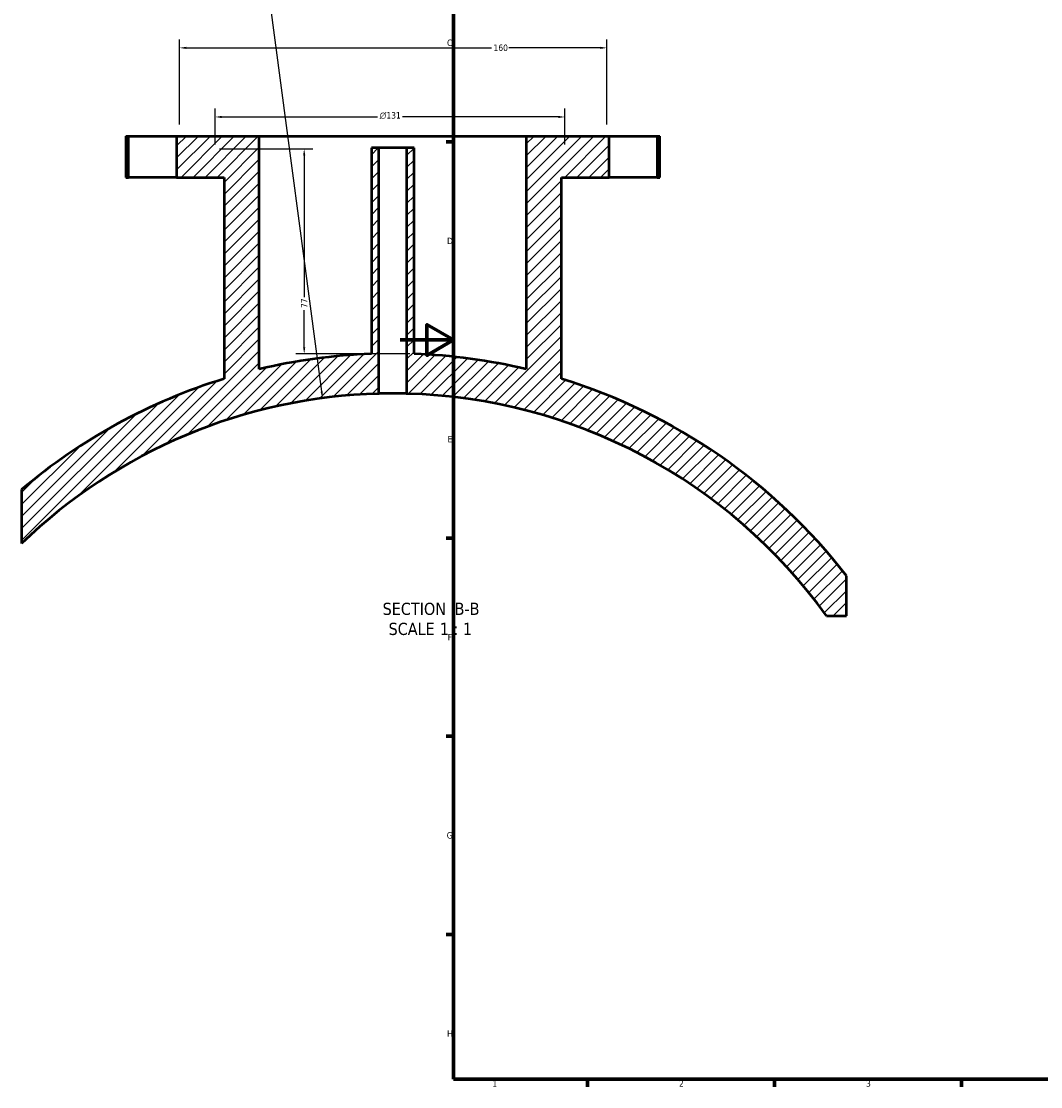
# Model space of a CAD drawing. Header units: millimetres. Extents: x -519 to 1053, y -190 to 828.
# Tile 2 of 9: x -142 to 240, y 17 to 416. Entities that reach past the tile are written whole.
import ezdxf

# ---------------------------------------------------------------- set-up
doc = ezdxf.new("R2010")
doc.units = ezdxf.units.MM
for name, color, linetype, lineweight in [('Border (ANSI)', 7, 'Continuous', 70), ('Dimension (ANSI)', 7, 'Continuous', 25), ('Hatch (ANSI)', 7, 'Continuous', 18), ('Symbol (ANSI)', 7, 'Continuous', 25), ('Visible (ANSI)', 7, 'Continuous', 50)]:
    doc.layers.add(name, color=color, linetype=linetype, lineweight=lineweight)
doc.styles.add('Label Text (ANSI)', font='tahoma.ttf')
doc.styles.add('Note Text (ANSI)', font='tahoma.ttf')
doc.dimstyles.new('Default - mm (ANSI)', dxfattribs={"dimtxt": 2.399999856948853, "dimasz": 2.5, "dimexe": 3.175, "dimexo": 1.6002, "dimgap": 0.7999999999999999, "dimtad": 0, "dimtoh": 1, "dimdec": 0, "dimrnd": 1e-08, "dimzin": 4, "dimdsep": 46, "dimtxsty": 'Note Text (ANSI)', "dimcen": 0.09, "dimdle": 10, "dimclrd": 256, "dimclre": 256, "dimclrt": 5, "dimadec": 1, "dimazin": 1, "dimtfac": 1.270000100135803, "dimtofl": 0, "dimtmove": 0, "dimatfit": 3, "dimfxl": 1, "dimtolj": 1, "dimtzin": 4, "dimlwd": -1, "dimlwe": -1, "dimarcsym": 0})

# ---------------------------------------------------------------- blocks, each defined once
blk = doc.blocks.new('Borders Default Border')
at = {"layer": 'Border (ANSI)'}
for p, q in [((20, 371.25), (17.20000028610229, 371.25)), ((20, 222.7499961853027), (17.20000028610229, 222.7499961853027)), ((20, 148.5000038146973), (17.20000028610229, 148.5000038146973)), ((20, 74.25000190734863), (17.20000028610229, 74.25000190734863)), ((70.08333206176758, 20), (70.08333206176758, 17.20000028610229)), ((140.1666641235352, 20), (140.1666641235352, 17.20000028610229)), ((210.2499961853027, 20), (210.2499961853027, 17.20000028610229))]:
    blk.add_line(p, q, dxfattribs=at)
at = {"layer": 'Border (ANSI)', "flags": 128}
for points in [[(20, 20), (20, 574.0000152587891), (820.9999847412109, 574.0000152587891), (820.9999847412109, 20), (20, 20)], [(0, 297.0000076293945), (20, 297.0000076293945), (10, 302.773494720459), (10, 291.2265014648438), (20, 297.0000076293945)]]:
    blk.add_lwpolyline(points, dxfattribs=at)
at = {"layer": 'Border (ANSI)', "color": 5, "true_color": 0x0000ff, "char_height": 2.39999994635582, "attachment_point": 7, "style": 'Note Text (ANSI)'}
for s, insert in [('C', (17.51467650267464, 407.1322123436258)), ('D', (17.52071377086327, 332.9250000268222)), ('E', (17.71423082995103, 258.6750000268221)), ('F', (17.77938474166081, 184.4250000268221)), ('G', (17.40381752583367, 110.1283225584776)), ('H', (17.52557601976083, 35.92500002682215)), ('1', (34.50022139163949, 17.20000005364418)), ('2', (104.39731425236, 17.20000005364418)), ('3', (174.4614475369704, 17.1494327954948))]:
    blk.add_mtext(s, dxfattribs=dict(at, insert=insert))
blk = doc.blocks.new('*D10')
at = {"layer": 'Defpoints', "color": 0, "transparency": 16777216}
for p in [(77.3833366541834, 406.4589988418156), (-82.6166633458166, 376.1480606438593), (77.3833366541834, 376.1480606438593)]:
    blk.add_point(p, dxfattribs=at)
at = {"layer": 'Dimension (ANSI)', "transparency": 16777216}
for p, q in [((-82.6166633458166, 377.7482606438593), (-82.6166633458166, 409.6339988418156)), ((77.3833366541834, 377.7482606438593), (77.3833366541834, 409.6339988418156)), ((-80.1166633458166, 406.4589988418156), (34.12934084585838, 406.4589988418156)), ((74.8833366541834, 406.4589988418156), (40.63733246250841, 406.4589988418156))]:
    blk.add_line(p, q, dxfattribs=at)
for points in [[(-80.1166633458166, 406.8756655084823), (-80.1166633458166, 406.0423321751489), (-82.6166633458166, 406.4589988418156)], [(74.8833366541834, 406.8756655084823), (74.8833366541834, 406.0423321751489), (77.3833366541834, 406.4589988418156)]]:
    blk.add_solid(points, dxfattribs=at)
at = {"layer": 'Dimension (ANSI)', "color": 5, "transparency": 16777216, "insert": (34.92934084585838, 407.7081592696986), "char_height": 2.399999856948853, "attachment_point": 1, "style": 'Note Text (ANSI)'}
blk.add_mtext('\\A1;160', dxfattribs=at)
blk = doc.blocks.new('*D11')
at = {"layer": 'Defpoints', "color": 0, "transparency": 16777216}
for p in [(61.67607445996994, 380.5621710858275), (-69.32392554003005, 368.6489992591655), (61.67607445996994, 368.6489992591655)]:
    blk.add_point(p, dxfattribs=at)
at = {"layer": 'Dimension (ANSI)', "transparency": 16777216}
for p, q in [((-69.32392554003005, 370.2491992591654), (-69.32392554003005, 383.7371710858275)), ((61.67607445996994, 370.2491992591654), (61.67607445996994, 383.7371710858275)), ((-66.82392554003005, 380.5621710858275), (-8.48935581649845, 380.5621710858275)), ((59.17607445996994, 380.5621710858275), (0.8415047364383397, 380.5621710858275))]:
    blk.add_line(p, q, dxfattribs=at)
for points in [[(-66.82392554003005, 380.9788377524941), (-66.82392554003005, 380.1455044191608), (-69.32392554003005, 380.5621710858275)], [(59.17607445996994, 380.9788377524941), (59.17607445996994, 380.1455044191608), (61.67607445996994, 380.5621710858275)]]:
    blk.add_solid(points, dxfattribs=at)
at = {"layer": 'Dimension (ANSI)', "color": 5, "transparency": 16777216, "insert": (-7.689355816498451, 382.3676900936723), "char_height": 2.399999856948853, "attachment_point": 1, "style": 'Note Text (ANSI)'}
blk.add_mtext('\\A1;{\\fAIGDT|b0|i0;\\H2.4000;\\ln}\\fTahoma|b0|i0;\\H2.4000;131', dxfattribs=at)
blk = doc.blocks.new('*D12')
at = {"layer": 'Defpoints', "color": 0, "transparency": 16777216}
for p in [(-69.32392554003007, 368.6489992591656), (-35.974509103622, 291.7947875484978), (5.189521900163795, 291.7947875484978)]:
    blk.add_point(p, dxfattribs=at)
at = {"layer": 'Dimension (ANSI)', "transparency": 16777216}
for p, q in [((-67.72372554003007, 368.6489992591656), (-32.79950910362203, 368.6489992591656)), ((-35.97450910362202, 366.1489992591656), (-35.97450910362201, 313.0855741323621)), ((-35.974509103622, 294.2947875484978), (-35.97450910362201, 308.1603896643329)), ((3.589321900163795, 291.7947875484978), (-39.149509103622, 291.7947875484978))]:
    blk.add_line(p, q, dxfattribs=at)
for points in [[(-36.39117577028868, 366.1489992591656), (-35.55784243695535, 366.1489992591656), (-35.97450910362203, 368.6489992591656)], [(-36.39117577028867, 294.2947875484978), (-35.55784243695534, 294.2947875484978), (-35.974509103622, 291.7947875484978)]]:
    blk.add_solid(points, dxfattribs=at)
at = {"layer": 'Dimension (ANSI)', "color": 5, "transparency": 16777216, "insert": (-37.17450903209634, 308.9603896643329), "char_height": 2.399999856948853, "attachment_point": 1, "rotation": 90, "style": 'Note Text (ANSI)'}
blk.add_mtext('\\A1;77', dxfattribs=at)
blk = doc.blocks.new('*D13')
at = {"layer": 'Defpoints', "color": 0, "transparency": 16777216}
for p in [(-29.11625823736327, 275.2061435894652), (-2.810478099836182, 76.94367631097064)]:
    blk.add_point(p, dxfattribs=at)
at = {"layer": 'Dimension (ANSI)', "transparency": 16777216}
for p, q in [((-78.62554998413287, 624.3321632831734), (-75.43885494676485, 624.3321632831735)), ((-75.43885494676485, 624.3321632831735), (-29.44508048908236, 277.6844244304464))]:
    blk.add_line(p, q, dxfattribs=at)
blk.add_solid([(-29.03203368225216, 277.7392281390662), (-29.85812729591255, 277.6296207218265), (-29.11625823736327, 275.2061435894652)], dxfattribs=at)
at = {"layer": 'Dimension (ANSI)', "color": 5, "transparency": 16777216, "insert": (-86.50305119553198, 625.5821296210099), "char_height": 2.399999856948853, "attachment_point": 1, "style": 'Note Text (ANSI)'}
blk.add_mtext('\\A1;R200', dxfattribs=at)

msp = doc.modelspace()

# ---------------------------------------------------------------- hatches: boundary and pattern name
at = {"layer": 'Hatch (ANSI)'}
h = msp.add_hatch(dxfattribs=at)
h.set_pattern_fill('ANSI31', color=256, scale=25.4, style=0)
h.set_pattern_definition([(45, (0, 0), (-2.245064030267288, 2.245064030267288), [])])
edge = h.paths.add_edge_path()
edge.add_line((-83.81047809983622, 373.3929550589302), (-83.81047809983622, 357.9436763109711))
edge.add_line((-83.81047809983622, 357.9436763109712), (-66.01047809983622, 357.9436763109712))
edge.add_line((-66.01047809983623, 357.9436763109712), (-66.01047809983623, 282.4449171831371))
edge.add_ellipse((-2.810478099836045, 76.94367631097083), major_axis=(-205.5012408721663, -63.20000000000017), ratio=1, start_angle=270, end_angle=293.2017802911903)
edge.add_line((-141.8604780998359, 240.9256798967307), (-141.860478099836, 220.6972762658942))
edge.add_ellipse((-2.810478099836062, 76.94367631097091), major_axis=(143.7535999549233, 139.05), ratio=1, start_angle=47.44271583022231, end_angle=90, ccw=False)
edge.add_line((-8.010478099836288, 276.8760648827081), (-8.010478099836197, 368.9436763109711))
edge.add_line((-8.010478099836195, 368.9436763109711), (-10.81047809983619, 368.9436763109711))
edge.add_line((-10.81047809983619, 368.9436763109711), (-10.8104780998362, 291.7947875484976))
edge.add_ellipse((-2.810478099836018, 76.94367631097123), major_axis=(-214.8511112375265, -8.000000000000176), ratio=1, start_angle=270, end_angle=281.3152988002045)
edge.add_line((-52.81047809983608, 286.048912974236), (-52.8104780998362, 373.3929550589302))
edge.add_line((-52.8104780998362, 373.3929550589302), (-83.81047809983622, 373.3929550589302))
h.paths.add_polyline_path([(-101.8104780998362, 357.9436763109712), (-101.8104780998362, 373.3929550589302), (-102.8104780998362, 373.3929550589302), (-102.8104780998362, 357.9436763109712)])
h.paths.add_polyline_path([(97.18952190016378, 357.9436763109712), (97.18952190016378, 373.3929550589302), (96.1895219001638, 373.3929550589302), (96.1895219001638, 357.9436763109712)])
edge = h.paths.add_edge_path()
edge.add_line((78.18952190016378, 357.9436763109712), (78.18952190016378, 373.3929550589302))
edge.add_line((78.18952190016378, 373.3929550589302), (47.1895219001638, 373.3929550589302))
edge.add_line((47.18952190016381, 373.3929550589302), (47.18952190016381, 286.0489129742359))
edge.add_ellipse((-2.810478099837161, 76.94367631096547), major_axis=(-209.1052366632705, 50.00000000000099), ratio=1, start_angle=270, end_angle=281.3152988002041)
edge.add_line((5.189521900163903, 291.7947875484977), (5.189521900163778, 368.9436763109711))
edge.add_line((5.189521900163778, 368.9436763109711), (2.389521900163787, 368.9436763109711))
edge.add_line((2.389521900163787, 368.9436763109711), (2.389521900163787, 276.876064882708))
edge.add_ellipse((-2.810478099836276, 76.94367631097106), major_axis=(199.932388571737, -5.200000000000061), ratio=1, start_angle=37.183076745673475, end_angle=90, ccw=False)
edge.add_line((159.6200394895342, 193.632694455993), (167.1395219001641, 193.632694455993))
edge.add_line((167.1395219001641, 193.632694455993), (167.1395219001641, 208.632694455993))
edge.add_ellipse((-2.810478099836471, 76.94367631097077), major_axis=(-131.6890181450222, 169.9500000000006), ratio=1, start_angle=270, end_angle=305.1342040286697)
edge.add_line((60.38952190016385, 282.4449171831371), (60.38952190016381, 357.9436763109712))
edge.add_line((60.38952190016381, 357.9436763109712), (78.18952190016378, 357.9436763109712))

# ---------------------------------------------------------------- linework, layer by layer
at = {"layer": 'Visible (ANSI)'}
for p, q in [((-102.8104780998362, 373.3929550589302), (-101.8104780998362, 373.3929550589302)), ((-102.8104780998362, 373.3929550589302), (-102.8104780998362, 357.9436763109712)), ((-101.8104780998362, 357.9436763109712), (-101.8104780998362, 373.3929550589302)), ((-101.8104780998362, 373.3929550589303), (-83.81047809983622, 373.3929550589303)), ((-83.81047809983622, 373.3929550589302), (-83.81047809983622, 357.9436763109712)), ((-83.81047809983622, 373.3929550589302), (-52.81047809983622, 373.3929550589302)), ((-52.81047809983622, 286.048912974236), (-52.81047809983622, 373.3929550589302)), ((-52.81047809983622, 373.3929550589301), (47.1895219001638, 373.3929550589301)), ((47.1895219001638, 373.3929550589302), (78.18952190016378, 373.3929550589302)), ((47.1895219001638, 373.3929550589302), (47.1895219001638, 286.048912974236)), ((78.18952190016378, 357.9436763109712), (78.18952190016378, 373.3929550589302)), ((78.18952190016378, 373.3929550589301), (96.1895219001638, 373.3929550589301)), ((96.1895219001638, 373.3929550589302), (97.18952190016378, 373.3929550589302)), ((96.1895219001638, 373.3929550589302), (96.1895219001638, 357.9436763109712)), ((97.18952190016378, 357.9436763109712), (97.18952190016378, 373.3929550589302)), ((-8.010478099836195, 368.9436763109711), (-10.81047809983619, 368.9436763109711)), ((-10.81047809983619, 368.9436763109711), (-10.8104780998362, 291.7947875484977)), ((-8.010478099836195, 276.876064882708), (-8.010478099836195, 368.9436763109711)), ((2.389521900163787, 368.9436763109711), (-8.010478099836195, 368.9436763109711)), ((5.189521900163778, 368.9436763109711), (2.389521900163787, 368.9436763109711)), ((2.389521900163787, 368.9436763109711), (2.389521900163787, 276.876064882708)), ((5.189521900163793, 291.7947875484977), (5.189521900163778, 368.9436763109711)), ((-102.8104780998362, 357.9436763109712), (-101.8104780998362, 357.9436763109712)), ((-83.81047809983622, 357.9436763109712), (-101.8104780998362, 357.9436763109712)), ((-83.81047809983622, 357.9436763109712), (-66.01047809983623, 357.9436763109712)), ((-66.01047809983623, 357.9436763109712), (-66.01047809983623, 282.4449171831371)), ((60.38952190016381, 282.4449171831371), (60.38952190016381, 357.9436763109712)), ((60.38952190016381, 357.9436763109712), (78.18952190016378, 357.9436763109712)), ((96.1895219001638, 357.9436763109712), (78.18952190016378, 357.9436763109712)), ((96.1895219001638, 357.9436763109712), (97.18952190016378, 357.9436763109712)), ((-141.860478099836, 240.9256798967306), (-141.860478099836, 220.6972762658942)), ((167.1395219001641, 193.632694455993), (167.1395219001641, 208.632694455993)), ((159.6200394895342, 193.632694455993), (167.1395219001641, 193.632694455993))]:
    msp.add_line(p, q, dxfattribs=at)
for centre, radius, start, end in [((-2.810478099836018, 76.94367631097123), 214.9999999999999, 92.13242824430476, 103.4477270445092), ((-2.810478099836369, 76.94367631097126), 214.9999999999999, 76.55227295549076, 87.86757175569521), ((-2.810478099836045, 76.94367631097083), 215.0000000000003, 107.0947945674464, 130.2965748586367), ((-2.810478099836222, 76.94367631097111), 215, 37.77100140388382, 72.90520543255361), ((-2.81047809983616, 76.94367631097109), 200.0000000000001, 91.48985815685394, 134.0471423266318), ((-2.810478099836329, 76.94367631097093), 200.0000000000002, 35.69321858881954, 88.51014184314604)]:
    msp.add_arc(centre, radius, start, end, dxfattribs=at)
msp.add_open_spline([(2.389521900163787, 276.876064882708), (2.38952190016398, 276.876064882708), (2.259022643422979, 276.8795925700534), (1.728334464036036, 276.8923437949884), (1.328147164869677, 276.9013843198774), (0.4048071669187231, 276.9183625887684), (-0.1799015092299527, 276.9274017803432), (-1.461065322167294, 276.9401499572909), (-2.157522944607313, 276.9436763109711), (-3.463433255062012, 276.9436763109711), (-4.159890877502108, 276.9401499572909), (-5.441054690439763, 276.9274017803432), (-6.025763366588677, 276.9183625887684), (-6.949103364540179, 276.9013843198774), (-7.349290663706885, 276.8923437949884), (-7.879978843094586, 276.8795925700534), (-8.010478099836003, 276.8760648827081), (-8.010478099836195, 276.8760648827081)], degree=3, knots=[0, 0, 0, 0, 0.1958865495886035, 0.1958865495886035, 0.391773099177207, 0.391773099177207, 0.587659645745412, 0.587659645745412, 0.7835461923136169, 0.7835461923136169, 0.9794327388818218, 0.9794327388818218, 1.175319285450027, 1.175319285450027, 1.37120583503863, 1.37120583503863, 1.567092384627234, 1.567092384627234, 1.567092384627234, 1.567092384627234], dxfattribs=at)

# ---------------------------------------------------------------- block references
msp.add_blockref('Borders Default Border', (0, 0))

# ---------------------------------------------------------------- texts
at = {"layer": 'Symbol (ANSI)', "char_height": 4.571999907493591, "attachment_point": 7, "style": 'Label Text (ANSI)'}
for s, insert in [('SECTION', (-6.603762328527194, 193.8873497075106)), (' B-B', (18.63048582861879, 193.9836803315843)), ('SCALE', (-4.380748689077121, 186.3744923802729)), (' 1 : 1', (13.08777004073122, 186.4560029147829))]:
    msp.add_mtext(s, dxfattribs=dict(at, insert=insert))

# ---------------------------------------------------------------- dimensions: what is measured, and where the dimension line sits
at = {"layer": 'Dimension (ANSI)'}
dim = msp.add_radius_dim(center=(-2.810478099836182, 76.94367631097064), mpoint=(-29.11625823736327, 275.2061435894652), dimstyle='Default - mm (ANSI)', override={"dimgap": 0.7999999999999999, "dimtih": 1, "dimdec": 0, "dimlfac": 0.999999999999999, "dimcen": 0, "dimtol": 0, "dimlim": 0, "dimtp": 0, "dimtm": -0, "dimtdec": 2}, dxfattribs=at)
dim.commit()
dim.dimension.update_dxf_attribs({"geometry": '*D13', "text_midpoint": (-82.96430058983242, 624.3321632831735), "dimtype": 164})
for base, p1, p2, angle, picture, middle in [((77.3833366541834, 406.4589988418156), (-82.6166633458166, 376.1480606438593), (77.3833366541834, 376.1480606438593), 180, '*D10', (37.3833366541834, 406.4589988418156)), ((-35.974509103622, 291.7947875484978), (-69.32392554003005, 368.6489992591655), (5.189521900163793, 291.7947875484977), 90, '*D12', (-35.97450910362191, 310.6229818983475))]:
    dim = msp.add_linear_dim(base=base, p1=p1, p2=p2, angle=angle, dimstyle='Default - mm (ANSI)', override={"dimgap": 0.7999999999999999, "dimtoh": 0, "dimdec": 0, "dimtol": 0, "dimlim": 0, "dimtp": 0, "dimtm": -0, "dimtdec": 2, "dimatfit": 1}, dxfattribs=at)
    dim.commit()
    dim.dimension.update_dxf_attribs({"geometry": picture, "text_midpoint": middle, "dimtype": 160})
dim = msp.add_linear_dim(base=(61.67607445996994, 380.5621710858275), p1=(-69.32392554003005, 368.6489992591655), p2=(61.67607445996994, 368.6489992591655), angle=180, text='{\\fAIGDT|b0|i0;\\H2.4000;\\ln}\\fTahoma|b0|i0;\\H2.4000;<>', dimstyle='Default - mm (ANSI)', override={"dimgap": 0.7999999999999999, "dimtoh": 0, "dimdec": 0, "dimtol": 0, "dimlim": 0, "dimtp": 0, "dimtm": -0, "dimtdec": 2, "dimatfit": 1}, dxfattribs=at)
dim.commit()
dim.dimension.update_dxf_attribs({"geometry": '*D11', "text_midpoint": (-3.823925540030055, 380.5621710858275), "dimtype": 160})

doc.saveas('drawing.dxf')
